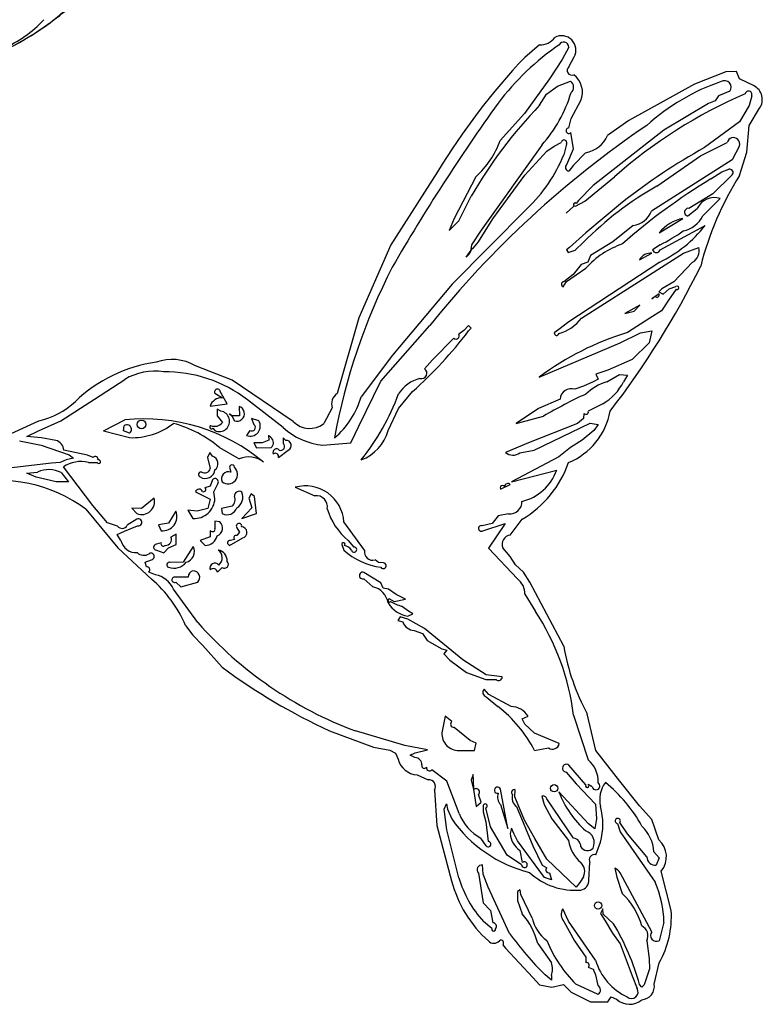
# Model space of a CAD drawing. Extents: x -1.41 to 6.2, y -5.19 to 2.16.
# Tile 13 of 15: x 3.03 to 6.2, y -4.59 to -0.39. Entities that reach past the tile are written whole.
import ezdxf

# ---------------------------------------------------------------- set-up
doc = ezdxf.new("R2010")
doc.units = 0

msp = doc.modelspace()

# ---------------------------------------------------------------- linework, layer by layer
at = {"layer": 'Default', "color": 4, "linetype": 'CONTINUOUS'}
for p, q in [((5.249987, -0.497532), (5.18695, -0.550955)), ((5.37539, -0.591034), (5.398101, -0.548994)), ((6.045662, -0.612167), (5.912471, -0.664947)), ((6.090502, -0.611406), (6.045662, -0.612167)), ((6.104117, -0.642725), (6.090502, -0.611406)), ((5.912471, -0.664947), (5.631296, -0.820089)), ((6.16612, -0.672386), (6.104117, -0.642725)), ((5.384857, -0.811506), (5.427017, -0.735298)), ((6.145763, -0.841272), (6.189814, -0.76795)), ((5.375109, -0.851552), (5.384857, -0.811506)), ((5.631296, -0.820089), (5.541112, -0.884333)), ((5.395768, -0.941604), (5.383859, -0.871906)), ((6.135446, -0.955814), (6.145763, -0.841272)), ((5.367343, -1.007584), (5.395768, -0.941604)), ((5.447079, -0.958657), (5.395313, -1.010537)), ((6.104097, -1.054999), (6.135446, -0.955814)), ((4.814894, -1.038793), (4.615654, -1.351289)), ((5.395313, -1.010537), (5.375332, -1.036256)), ((4.615654, -1.351289), (4.479106, -1.661818)), ((4.479106, -1.661818), (4.3861, -1.985187)), ((3.93767, -1.92872), (3.781349, -1.866598)), ((4.198329, -2.10411), (3.93767, -1.92872)), ((4.365295, -2.046986), (4.330076, -2.112553)), ((2.976285, -2.165038), (3.112892, -2.101766)), ((3.31293, -2.478952), (3.45036, -2.643896)), ((5.125435, -2.589482), (5.176635, -2.521537)), ((3.45036, -2.643896), (3.593193, -2.777099)), ((5.124712, -2.681044), (5.093616, -2.643374)), ((5.148136, -2.716826), (5.124712, -2.681044)), ((5.181379, -2.747149), (5.148136, -2.716826)), ((5.208259, -2.789732), (5.181379, -2.747149)), ((5.354101, -3.063667), (5.208259, -2.789732)), ((3.739026, -2.974981), (3.770349, -3.015674)), ((3.770349, -3.015674), (3.811942, -3.058329)), ((3.811942, -3.058329), (3.895349, -3.152989)), ((5.490914, -3.508524), (5.453509, -3.35169)), ((4.353961, -3.424522), (4.541249, -3.494332)), ((4.541249, -3.494332), (4.611553, -3.507263)), ((4.611553, -3.507263), (4.635837, -3.51921)), ((4.635837, -3.51921), (4.646151, -3.545886)), ((5.5936, -3.638658), (5.490914, -3.508524)), ((4.727714, -3.612199), (4.774407, -3.633033)), ((5.676577, -3.744947), (5.5936, -3.638658)), ((4.802021, -3.6779), (4.812437, -3.828397)), ((5.72987, -3.802293), (5.676577, -3.744947)), ((5.759679, -3.889072), (5.72987, -3.802293)), ((4.812437, -3.828397), (4.874876, -4.064289)), ((5.812432, -4.19164), (5.770093, -4.022811)), ((5.092933, -4.338012), (5.105094, -4.352239)), ((5.105094, -4.352239), (5.163639, -4.413888)), ((5.163639, -4.413888), (5.22223, -4.477106)), ((5.739222, -4.504833), (5.761627, -4.413806)), ((5.22223, -4.477106), (5.249754, -4.507814)), ((5.249754, -4.507814), (5.30244, -4.518459)), ((5.30244, -4.518459), (5.353207, -4.507511)), ((5.353207, -4.507511), (5.385228, -4.539149)), ((5.385228, -4.539149), (5.468084, -4.580975)), ((5.541653, -4.580904), (5.555393, -4.55893)), ((5.555393, -4.55893), (5.57945, -4.56982)), ((5.468084, -4.580975), (5.541653, -4.580904))]:
    msp.add_line(p, q, dxfattribs=at)
at = {"layer": 'Default', "color": 7, "linetype": 'CONTINUOUS'}
for p, q in [((5.374934, -0.506822), (5.347286, -0.559778)), ((5.347286, -0.559778), (5.293306, -0.642916)), ((5.293306, -0.642916), (5.186591, -0.789673)), ((5.326669, -0.673945), (5.38268, -0.653063)), ((5.250706, -0.755452), (5.280686, -0.707471)), ((5.280686, -0.707471), (5.326669, -0.673945)), ((6.062131, -0.695725), (6.013762, -0.715585)), ((5.971897, -0.747218), (5.78106, -0.862169)), ((6.000042, -0.737042), (5.971897, -0.747218)), ((6.013762, -0.715585), (6.000042, -0.737042)), ((6.15618, -0.714508), (6.145764, -0.756242)), ((5.186591, -0.789673), (5.082555, -0.905555)), ((6.145764, -0.756242), (6.104274, -0.826609)), ((6.104274, -0.826609), (5.954678, -0.935827)), ((5.78106, -0.862169), (5.479319, -1.097668)), ((5.312508, -0.930248), (5.342861, -0.91476)), ((5.365251, -0.920988), (5.353316, -0.966745)), ((5.937398, -0.971378), (6.051226, -0.914746)), ((5.260073, -0.92508), (5.000397, -1.288188)), ((5.187253, -1.05395), (5.281367, -0.95164)), ((5.281367, -0.95164), (5.312508, -0.930248)), ((6.104097, -0.928157), (6.072001, -0.987685)), ((6.072001, -0.987685), (5.728691, -1.206715)), ((5.750433, -1.100149), (5.937398, -0.971378)), ((5.981794, -1.069734), (6.028422, -1.039023)), ((6.028422, -1.039023), (6.058456, -1.028436)), ((4.97872, -1.060782), (4.885475, -1.23904)), ((5.051249, -1.239742), (5.187253, -1.05395)), ((5.444335, -1.165), (5.57006, -1.060514)), ((6.073012, -1.051903), (5.989634, -1.132868)), ((5.479319, -1.097668), (5.41697, -1.161059)), ((5.989634, -1.132868), (5.888171, -1.195085)), ((4.905552, -1.247956), (4.958276, -1.143802)), ((5.403162, -1.185358), (5.444335, -1.165)), ((5.41697, -1.161059), (5.406431, -1.174331)), ((5.604026, -1.169095), (5.447831, -1.299674)), ((6.021355, -1.152751), (5.947528, -1.227264)), ((5.197988, -1.195389), (4.877894, -1.518023)), ((5.364518, -1.21634), (5.396426, -1.186173)), ((5.883467, -1.22749), (5.923574, -1.196255)), ((4.885475, -1.23904), (4.864394, -1.289118)), ((4.864394, -1.289118), (4.905552, -1.247956)), ((4.989946, -1.338555), (5.051249, -1.239742)), ((5.760349, -1.299674), (5.862685, -1.237902)), ((5.000397, -1.288188), (4.95922, -1.351317)), ((5.447831, -1.299674), (5.378035, -1.361791)), ((5.649817, -1.267722), (5.562832, -1.33835)), ((5.833164, -1.335625), (5.956863, -1.26776)), ((4.968186, -1.363909), (4.989946, -1.338555)), ((5.402685, -1.373337), (5.437923, -1.34)), ((5.562832, -1.33835), (5.467912, -1.396093)), ((5.765398, -1.371999), (5.833164, -1.335625)), ((4.937437, -1.403842), (4.958499, -1.372869)), ((4.958499, -1.372869), (4.948536, -1.391922)), ((4.95922, -1.351317), (4.957623, -1.371271)), ((4.957623, -1.371271), (4.968186, -1.363909)), ((5.378035, -1.361791), (5.365186, -1.372216)), ((5.365186, -1.372216), (5.372496, -1.383199)), ((5.372496, -1.383199), (5.402685, -1.373337)), ((5.625511, -1.538858), (5.864172, -1.386378)), ((5.677016, -1.414259), (5.730281, -1.386273)), ((5.764709, -1.351086), (5.732405, -1.372239)), ((5.864172, -1.386378), (5.93032, -1.361868)), ((4.948536, -1.391922), (4.937437, -1.403842)), ((5.763203, -1.424259), (5.374785, -1.679133)), ((5.456477, -1.425399), (5.427334, -1.43486)), ((5.467912, -1.396093), (5.456477, -1.425399)), ((5.903199, -1.425076), (5.823287, -1.508018)), ((5.365048, -1.507681), (5.447762, -1.450271)), ((5.427334, -1.43486), (5.393683, -1.477511)), ((5.351555, -1.529911), (5.365048, -1.507681)), ((5.393683, -1.477511), (5.354075, -1.508035)), ((5.823287, -1.508018), (5.771793, -1.538687)), ((4.877894, -1.518023), (4.621997, -1.820919)), ((5.428766, -1.663761), (5.625511, -1.538858)), ((5.771793, -1.538687), (5.759603, -1.550995)), ((5.759603, -1.550995), (5.778537, -1.560865)), ((5.778537, -1.560865), (5.803517, -1.538578)), ((5.832871, -1.539821), (5.801477, -1.586391)), ((5.803517, -1.538578), (5.832619, -1.528826)), ((5.76059, -1.560383), (5.729099, -1.580927)), ((5.729099, -1.580927), (5.744157, -1.569869)), ((5.801477, -1.586391), (5.770997, -1.632697)), ((5.678307, -1.607585), (5.614516, -1.643428)), ((5.614516, -1.643428), (5.654646, -1.633699)), ((5.654646, -1.633699), (5.678307, -1.607585)), ((5.770997, -1.632697), (5.72156, -1.663847)), ((5.374785, -1.679133), (5.333363, -1.711614)), ((5.72156, -1.663847), (5.625412, -1.725543)), ((4.572594, -1.932119), (4.781479, -1.695293)), ((4.926743, -1.716556), (4.905578, -1.731683)), ((4.947297, -1.695103), (4.926743, -1.716556)), ((4.958576, -1.706314), (4.947297, -1.695103)), ((4.947353, -1.71817), (4.958576, -1.706314)), ((5.333363, -1.711614), (5.313238, -1.726351)), ((5.681066, -1.726762), (5.729815, -1.718075)), ((5.729815, -1.718075), (5.71873, -1.769526)), ((4.884853, -1.749271), (4.793261, -1.840846)), ((5.594613, -1.768465), (5.681066, -1.726762)), ((5.248915, -1.914835), (5.594613, -1.768465)), ((5.71873, -1.769526), (5.646225, -1.840294)), ((4.621997, -1.820919), (4.488899, -1.998814)), ((4.793261, -1.840846), (4.759135, -1.879428)), ((5.646225, -1.840294), (5.541144, -1.885526)), ((5.541144, -1.885526), (5.4908, -1.903208)), ((3.350029, -2.008715), (3.479408, -1.924685)), ((4.479171, -2.123903), (4.572594, -1.932119)), ((5.500647, -1.923455), (5.479031, -1.935164)), ((5.4908, -1.903208), (5.500647, -1.923455)), ((5.537241, -1.934641), (5.591077, -1.903636)), ((5.591077, -1.903636), (5.625704, -1.906397)), ((5.625704, -1.906397), (5.608763, -1.934989)), ((5.437935, -1.954272), (5.400258, -1.966824)), ((5.479031, -1.935164), (5.437935, -1.954272)), ((3.206922, -2.101697), (3.350029, -2.008715)), ((3.863762, -1.98407), (3.897069, -2.003337)), ((3.916486, -2.028961), (3.887427, -1.977256)), ((4.155819, -2.129838), (4.003643, -2.012282)), ((4.647589, -2.049182), (4.708291, -1.976745)), ((5.33859, -2.008602), (5.246276, -2.049325)), ((3.843693, -2.039266), (3.916486, -2.028961)), ((3.889855, -2.06024), (3.874192, -2.051764)), ((3.874192, -2.051764), (3.874514, -2.080299)), ((3.968119, -2.040291), (3.96925, -2.079955)), ((4.604105, -2.143444), (4.647589, -2.049182)), ((5.246276, -2.049325), (5.150955, -2.112758)), ((5.520975, -2.028681), (5.458261, -2.060106)), ((3.389211, -2.144153), (3.479843, -2.09807)), ((3.874514, -2.080299), (3.896536, -2.108983)), ((3.926246, -2.071932), (3.937095, -2.080684)), ((3.937022, -2.080089), (3.926246, -2.071932)), ((3.96925, -2.079955), (3.937022, -2.080089)), ((3.937095, -2.080684), (3.947859, -2.101766)), ((4.02064, -2.0915), (4.031192, -2.117785)), ((4.051702, -2.10153), (4.02064, -2.0915)), ((5.150955, -2.112758), (5.267173, -2.081672)), ((5.437448, -2.091927), (5.411685, -2.112792)), ((5.439969, -2.069746), (5.437448, -2.091927)), ((3.111016, -2.144178), (3.206922, -2.101697)), ((3.474217, -2.143964), (3.477016, -2.123089)), ((3.855948, -2.132898), (3.864526, -2.143433)), ((4.44525, -2.196288), (4.479171, -2.123903)), ((5.411685, -2.112792), (5.203813, -2.195047)), ((5.226938, -2.227524), (5.46591, -2.111949)), ((5.46591, -2.111949), (5.501223, -2.118038)), ((5.501223, -2.118038), (5.482505, -2.143096)), ((3.061204, -2.168096), (3.111016, -2.144178)), ((3.124722, -2.174491), (3.061204, -2.168096)), ((3.185397, -2.1851), (3.124722, -2.174491)), ((3.389211, -2.144153), (3.499467, -2.173481)), ((3.499945, -2.15385), (3.474217, -2.143964)), ((4.013317, -2.142665), (3.999942, -2.164267)), ((4.094069, -2.184572), (4.065536, -2.195517)), ((4.09382, -2.164149), (4.094069, -2.184572)), ((4.103639, -2.173555), (4.09382, -2.164149)), ((4.16688, -2.185308), (4.155966, -2.174954)), ((4.155966, -2.174954), (4.156191, -2.198334)), ((5.432272, -2.184534), (5.382241, -2.216071)), ((5.482505, -2.143096), (5.432272, -2.184534)), ((3.03072, -2.187382), (3.122623, -2.205934)), ((3.122623, -2.205934), (3.241859, -2.247425)), ((3.884172, -2.215875), (3.968601, -2.263683)), ((4.065536, -2.195517), (4.030667, -2.196296)), ((4.030667, -2.196296), (4.041608, -2.216351)), ((4.041608, -2.216351), (4.104578, -2.215217)), ((4.135358, -2.258018), (4.177302, -2.226361)), ((4.325249, -2.205934), (4.44525, -2.196288)), ((5.203813, -2.195047), (5.105075, -2.236628)), ((5.382241, -2.216071), (5.333114, -2.255869)), ((3.228902, -2.268435), (3.204357, -2.279565)), ((3.321283, -2.247601), (3.219371, -2.227214)), ((3.261419, -2.260507), (3.228902, -2.268435)), ((3.241859, -2.247425), (3.261419, -2.260507)), ((3.345286, -2.258715), (3.321283, -2.247601)), ((3.842222, -2.236387), (3.833276, -2.257865)), ((3.833276, -2.257865), (3.844287, -2.305069)), ((3.854251, -2.252097), (3.842222, -2.236387)), ((5.333114, -2.255869), (5.130654, -2.361681)), ((5.166107, -2.238622), (5.226938, -2.227524)), ((3.16634, -2.282638), (2.92666, -2.310102)), ((3.204357, -2.279565), (3.16634, -2.282638)), ((3.343331, -2.463119), (3.217794, -2.297865)), ((3.324297, -2.278851), (3.36122, -2.278851)), ((3.927022, -2.299967), (3.932439, -2.321117)), ((3.061167, -2.324886), (3.10703, -2.320772)), ((3.101185, -2.341607), (3.061167, -2.324886)), ((3.187446, -2.362186), (3.101185, -2.341607)), ((3.208763, -2.322717), (3.239304, -2.362378)), ((5.130654, -2.361681), (5.323579, -2.311926)), ((3.239304, -2.362378), (3.187446, -2.362186)), ((3.844186, -2.381007), (3.822159, -2.387088)), ((3.853521, -2.352847), (3.844186, -2.381007)), ((3.860521, -2.404087), (3.874943, -2.373213)), ((4.207246, -2.385367), (4.291239, -2.421479)), ((5.083269, -2.393436), (5.125594, -2.373685)), ((3.604475, -2.43187), (3.551527, -2.475153)), ((3.781155, -2.404823), (3.843699, -2.435481)), ((3.843699, -2.435481), (3.833945, -2.47534)), ((3.864526, -2.43412), (3.860521, -2.404087)), ((4.019959, -2.413727), (4.009594, -2.431991)), ((4.009594, -2.431991), (4.021475, -2.472686)), ((4.033987, -2.424449), (4.019959, -2.413727)), ((4.041483, -2.497714), (4.033987, -2.424449)), ((3.405699, -2.537329), (3.343331, -2.463119)), ((3.509254, -2.474005), (3.531194, -2.497604)), ((3.551527, -2.475153), (3.509254, -2.474005)), ((3.833945, -2.47534), (3.789076, -2.487187)), ((3.937441, -2.466355), (3.892044, -2.476402)), ((3.892044, -2.476402), (3.895776, -2.497604)), ((4.021475, -2.472686), (3.979109, -2.518437)), ((3.530712, -2.52065), (3.489978, -2.547115)), ((3.698079, -2.487449), (3.666828, -2.539011)), ((3.789076, -2.487187), (3.74957, -2.483415)), ((3.74957, -2.483415), (3.770776, -2.518437)), ((3.979109, -2.518437), (4.041483, -2.497714)), ((5.074232, -2.507529), (5.047451, -2.539921)), ((5.118195, -2.497964), (5.074232, -2.507529)), ((3.44834, -2.550902), (3.405699, -2.537329)), ((3.478628, -2.572709), (3.534495, -2.549688)), ((3.666828, -2.539011), (3.623657, -2.54518)), ((3.623657, -2.54518), (3.635361, -2.570521)), ((3.863879, -2.530174), (3.864526, -2.559952)), ((3.8855, -2.53335), (3.863879, -2.530174)), ((3.958275, -2.55809), (3.969932, -2.577137)), ((4.503225, -2.654212), (4.415364, -2.532675)), ((5.047451, -2.539921), (5.005989, -2.549688)), ((5.008639, -2.570521), (5.104033, -2.539271)), ((5.104033, -2.539271), (5.03176, -2.644469)), ((3.44656, -2.586253), (3.478628, -2.572709)), ((3.462677, -2.612348), (3.44656, -2.586253)), ((3.698545, -2.585177), (3.67662, -2.597767)), ((3.698585, -2.629234), (3.698545, -2.585177)), ((3.844287, -2.596739), (3.801787, -2.611902)), ((3.844631, -2.569976), (3.844287, -2.596739)), ((3.927026, -2.633022), (3.98345, -2.601601)), ((3.969932, -2.577137), (3.958274, -2.591356)), ((3.634776, -2.6222), (3.614486, -2.627607)), ((3.645777, -2.664272), (3.666418, -2.643684)), ((3.666418, -2.643684), (3.698585, -2.629234)), ((3.771364, -2.63811), (3.729434, -2.705422)), ((3.801787, -2.611902), (3.82286, -2.633022)), ((3.948516, -2.60769), (3.930419, -2.612188)), ((4.405875, -2.629664), (4.414379, -2.653374)), ((4.432819, -2.612072), (4.457814, -2.640948)), ((5.03176, -2.644469), (5.155738, -2.776258)), ((3.614848, -2.654114), (3.645777, -2.664272)), ((3.566286, -2.705219), (3.594057, -2.694896)), ((3.572365, -2.724821), (3.566286, -2.705219)), ((3.729434, -2.705422), (3.673967, -2.705939)), ((3.874943, -2.747606), (3.895584, -2.727019)), ((4.562447, -2.705947), (4.548167, -2.695523)), ((4.583768, -2.707894), (4.562447, -2.705947)), ((3.610734, -2.7584), (3.582794, -2.746841)), ((3.750017, -2.768362), (3.693071, -2.76844)), ((4.573015, -2.793672), (4.500338, -2.748359)), ((3.698152, -2.789712), (3.718693, -2.810107)), ((3.718693, -2.810107), (3.79121, -2.790029)), ((4.499624, -2.775315), (4.539007, -2.80966)), ((4.582704, -2.815284), (4.573015, -2.793672)), ((3.791302, -2.962774), (3.687632, -2.820679)), ((4.604868, -2.8205), (4.582704, -2.815284)), ((4.638847, -2.842103), (4.604868, -2.8205)), ((4.677638, -2.863173), (4.638847, -2.842103)), ((5.188085, -2.841727), (5.2325, -2.914613)), ((4.609635, -2.861661), (4.630262, -2.873165)), ((4.630262, -2.873165), (4.677638, -2.863173)), ((4.691076, -2.914574), (4.660973, -2.892925)), ((4.655887, -2.93873), (4.644658, -2.953137)), ((4.687898, -2.948002), (4.655887, -2.93873)), ((4.687438, -2.935108), (4.708903, -2.925709)), ((4.708903, -2.925709), (4.691076, -2.914574)), ((4.644658, -2.953137), (4.666819, -2.960054)), ((4.7586, -2.987192), (4.687898, -2.948002)), ((4.715236, -2.996861), (4.750438, -3.009844)), ((4.750438, -3.009844), (4.770548, -3.038978)), ((4.922405, -3.121966), (4.7586, -2.987192)), ((4.770548, -3.038978), (4.833478, -3.074678)), ((4.833478, -3.074678), (4.854054, -3.080896)), ((4.854054, -3.080896), (4.842393, -3.096053)), ((4.842393, -3.096053), (4.867945, -3.122945)), ((4.867945, -3.122945), (4.937832, -3.174967)), ((5.022883, -3.185864), (4.922405, -3.121966)), ((4.937832, -3.174967), (5.02077, -3.205945)), ((5.090832, -3.194757), (5.022883, -3.185864)), ((5.02077, -3.205945), (5.064987, -3.205945)), ((5.033217, -3.268938), (5.013574, -3.246436)), ((5.128745, -3.321252), (5.033217, -3.268938)), ((5.022375, -3.278768), (5.072852, -3.320529)), ((5.395768, -3.357458), (5.457705, -3.548706)), ((4.846911, -3.361437), (4.833271, -3.433302)), ((4.875616, -3.384515), (4.846911, -3.361437)), ((5.176308, -3.373834), (5.201654, -3.361926)), ((5.187137, -3.396686), (5.176308, -3.373834)), ((5.228678, -3.434256), (5.187137, -3.396686)), ((4.674854, -3.486441), (4.46416, -3.425178)), ((4.953743, -3.466229), (4.885501, -3.409817)), ((5.334295, -3.479125), (5.228678, -3.434256)), ((4.771735, -3.50597), (4.674854, -3.486441)), ((4.979379, -3.477129), (4.953743, -3.466229)), ((4.972278, -3.508379), (4.979379, -3.477129)), ((4.697491, -3.528387), (4.719973, -3.518448)), ((4.718371, -3.538782), (4.697491, -3.528387)), ((4.719973, -3.518448), (4.771735, -3.50597)), ((4.906187, -3.508031), (4.972278, -3.508379)), ((5.229102, -3.508031), (5.288848, -3.497383)), ((5.448343, -3.655262), (5.375257, -3.571045)), ((4.854104, -3.639117), (4.789833, -3.590644)), ((4.966385, -3.611181), (4.95827, -3.634377)), ((4.968687, -3.635591), (4.966385, -3.611181)), ((5.364579, -3.60052), (5.406564, -3.650048)), ((4.906685, -3.777364), (4.854104, -3.639117)), ((4.95827, -3.634377), (4.968679, -3.674692)), ((4.969683, -3.675264), (4.968687, -3.635591)), ((5.406564, -3.650048), (5.489711, -3.737427)), ((5.475236, -3.664024), (5.458038, -3.654177)), ((4.968679, -3.674692), (4.979103, -3.747617)), ((5.000928, -3.728966), (4.98952, -3.695769)), ((5.114519, -3.841368), (5.083376, -3.672969)), ((5.145399, -3.705436), (5.146429, -3.676083)), ((5.459471, -3.821012), (5.333317, -3.685169)), ((4.843687, -3.758268), (4.852669, -3.736414)), ((4.852669, -3.736414), (4.857985, -3.75829)), ((4.979103, -3.747617), (5.000928, -3.728966)), ((5.186724, -3.806166), (5.145399, -3.705436)), ((5.260207, -3.703883), (5.270683, -3.738725)), ((5.270683, -3.738725), (5.302068, -3.799748)), ((5.395301, -3.881922), (5.281296, -3.714595)), ((5.489711, -3.737427), (5.493286, -3.799425)), ((4.854104, -3.846622), (4.843687, -3.758268)), ((4.857985, -3.75829), (4.875386, -3.799997)), ((5.009863, -3.743019), (5.010353, -3.7707)), ((5.010353, -3.7707), (5.021517, -3.81215)), ((5.041603, -3.833419), (5.02077, -3.753663)), ((5.084028, -3.739413), (5.114519, -3.841368)), ((5.152526, -3.747322), (5.22122, -3.91474)), ((5.021517, -3.81215), (5.030845, -3.897)), ((5.230909, -3.883535), (5.186724, -3.806166)), ((5.302068, -3.799748), (5.373564, -3.892961)), ((5.486606, -3.842499), (5.459471, -3.821012)), ((5.493286, -3.799425), (5.486606, -3.842499)), ((5.583267, -3.820102), (5.59441, -3.855551)), ((5.625696, -3.864504), (5.593073, -3.815626)), ((4.906097, -4.051272), (4.854104, -3.846622)), ((5.111582, -3.955546), (5.041603, -3.833419)), ((5.130504, -3.84007), (5.124936, -3.863124)), ((5.140018, -3.86231), (5.130504, -3.84007)), ((5.156566, -3.894137), (5.140018, -3.86231)), ((5.59441, -3.855551), (5.744242, -4.070633)), ((5.708802, -3.961436), (5.625696, -3.864504)), ((5.022704, -3.915024), (4.999164, -3.882631)), ((5.272081, -4.050349), (5.156566, -3.894137)), ((5.281181, -3.971597), (5.230909, -3.883535)), ((5.490283, -3.952895), (5.51035, -3.899451)), ((5.16594, -3.934745), (5.176664, -3.986718)), ((5.22122, -3.91474), (5.260842, -3.997933)), ((5.738898, -3.94069), (5.760317, -3.966338)), ((5.173423, -3.996881), (5.111582, -3.955546)), ((5.406184, -4.091371), (5.281181, -3.971597)), ((5.460956, -4.059683), (5.465603, -3.986816)), ((5.760317, -3.966338), (5.748577, -3.998274)), ((4.98952, -4.031116), (5.00989, -4.158276)), ((5.009582, -4.036648), (5.006832, -3.996876)), ((5.260842, -3.997933), (5.2816, -4.008642)), ((5.292351, -4.030934), (5.301205, -4.060662)), ((5.572084, -4.011085), (5.580165, -4.04932)), ((5.729099, -4.28173), (5.594183, -4.030689)), ((5.031267, -4.091444), (5.009582, -4.036648)), ((5.301205, -4.060662), (5.272081, -4.050349)), ((5.422259, -4.071165), (5.406184, -4.091371)), ((5.437897, -4.047257), (5.422259, -4.071165)), ((5.580165, -4.04932), (5.603458, -4.117984)), ((5.122162, -4.288862), (5.031267, -4.091444)), ((5.155946, -4.109388), (5.155601, -4.14876)), ((5.16726, -4.103156), (5.155946, -4.109388)), ((5.170424, -4.122888), (5.16726, -4.103156)), ((5.00989, -4.158276), (5.041603, -4.191172)), ((5.155601, -4.14876), (5.176837, -4.205805)), ((5.218685, -4.223207), (5.170424, -4.122888)), ((5.041603, -4.191172), (5.051293, -4.243859)), ((5.373912, -4.236752), (5.349092, -4.183821)), ((5.519964, -4.184585), (5.51035, -4.204551)), ((5.522136, -4.206446), (5.519964, -4.184585)), ((5.046204, -4.268576), (5.010867, -4.237529)), ((5.354549, -4.238189), (5.400136, -4.320706)), ((5.489525, -4.403453), (5.373912, -4.236752)), ((5.51035, -4.204551), (5.530687, -4.23525)), ((5.56641, -4.247861), (5.522136, -4.206446)), ((5.530687, -4.23525), (5.561685, -4.287238)), ((5.781182, -4.240244), (5.760877, -4.320211)), ((5.400136, -4.320706), (5.448208, -4.389796)), ((5.561685, -4.287238), (5.59445, -4.333353)), ((5.707901, -4.320036), (5.718683, -4.397688)), ((5.242383, -4.331373), (5.301385, -4.413926)), ((5.59445, -4.333353), (5.64543, -4.469886)), ((5.448208, -4.389796), (5.447861, -4.414301)), ((5.718683, -4.397688), (5.719129, -4.439407)), ((5.457521, -4.433098), (5.479606, -4.440836)), ((5.479606, -4.440836), (5.488597, -4.465938)), ((5.719129, -4.439407), (5.709028, -4.474524)), ((5.292011, -4.479708), (5.274207, -4.466049)), ((5.301289, -4.487709), (5.292011, -4.479708)), ((5.301252, -4.468759), (5.301289, -4.487709)), ((5.488597, -4.465938), (5.499698, -4.510824)), ((5.64543, -4.469886), (5.6666, -4.524085)), ((5.709028, -4.474524), (5.696874, -4.508488)), ((5.501154, -4.549767), (5.405757, -4.50527)), ((5.687289, -4.518589), (5.677127, -4.50627)), ((5.696874, -4.508488), (5.687289, -4.518589))]:
    msp.add_line(p, q, dxfattribs=at)
for centre, radius in [((3.551101, -2.117026), 0.018594), ((5.312549, -3.66963), 0.015487), ((5.500048, -4.169635), 0.015487)]:
    msp.add_circle(centre, radius, dxfattribs=at)
at = {"layer": 'Default', "color": 5, "linetype": 'CONTINUOUS'}
for centre, radius, start, end in [((2.466206, 0.521654), 1.155851, 293.400662, 320.821736), ((2.35096, 0.712711), 1.378656, 298.081813, 309.5597), ((2.750092, -0.029757), 0.526959, 293.360561, 316.855732)]:
    msp.add_arc(centre, radius, start, end, dxfattribs=at)
at = {"layer": 'Default', "color": 4, "linetype": 'CONTINUOUS'}
for centre, radius, start, end in [((5.344144, -0.519846), 0.061326, 331.621901, 477.743991), ((5.252705, -0.419795), 0.077785, 267.997664, 323.950705), ((7.342574, -2.580768), 2.960888, 136.721751, 148.615324), ((5.388254, -0.606648), 0.02023, 129.482745, 293.152177), ((5.338895, -0.700632), 0.094696, 338.526329, 412.754544), ((6.135336, -0.730738), 0.065974, 325.664139, 422.186231), ((5.375403, -0.863483), 0.011935, 91.41284, 315.109765), ((5.418907, -0.826368), 0.135255, 282.022189, 334.623741), ((5.376942, -1.020358), 0.015979, 126.924994, 264.217113), ((7.246601, -1.774199), 1.350023, 147.809792, 165.74303), ((2.653526, 0.179615), 3.662998, 322.301357, 333.728369), ((3.682274, -2.036771), 0.196913, 59.791842, 110.197985), ((3.699079, -2.468943), 0.622775, 97.82522, 133.71392), ((4.415009, -2.029321), 0.052759, 123.225005, 199.562167), ((3.043025, -1.782756), 0.326572, 282.353356, 313.71392), ((5.265358, -2.009259), 0.290989, 291.85536, 349.890033), ((4.268786, -2.0368), 0.097441, 223.691354, 308.975561), ((4.949122, -2.135184), 0.448364, 300.492657, 341.246308), ((2.948264, -2.96177), 0.605058, 52.936716, 103.937341), ((5.129449, -2.628191), 0.038917, 95.92058, 202.963572), ((3.2529, -3.180562), 0.527809, 22.923326, 49.854707), ((6.279926, -2.905296), 0.939273, 189.707077, 208.375965), ((5.447894, -1.05384), 2.610905, 233.513124, 245.229391), ((4.732719, -3.522726), 0.089613, 194.978165, 266.798108), ((4.777143, -3.66228), 0.029375, 327.877002, 455.344185), ((5.694677, -3.961408), 0.097252, 320.848262, 408.056978), ((5.383342, -3.929704), 0.525976, 194.825594, 228.046931), ((5.410819, -4.216692), 0.402394, 330.668949, 363.569418), ((5.055194, -4.298839), 0.032195, 223.175735, 318.570648), ((5.085925, -4.329236), 0.011231, 308.609925, 485.940785), ((5.684647, -4.516056), 0.055717, 272.37636, 371.620694), ((5.634264, -4.510932), 0.080451, 227.051892, 310.917321)]:
    msp.add_arc(centre, radius, start, end, dxfattribs=at)
at = {"layer": 'Default', "color": 7, "linetype": 'CONTINUOUS'}
for centre, radius, start, end in [((5.945375, -1.398631), 1.088674, 124.145243, 143.233456), ((5.353563, -0.506903), 0.021372, 0.218507, 154.272185), ((5.365532, -0.677967), 0.030237, 309.704018, 415.449512), ((6.31712, -1.5121), 0.90593, 108.771563, 132.212392), ((6.040493, -0.678018), 0.02796, 320.704831, 482.195223), ((4.817673, -0.531784), 0.591946, 318.362699, 343.366304), ((6.955709, -2.626684), 2.091151, 113.310311, 131.500385), ((6.142557, -0.709158), 0.014636, 338.55837, 528.431931), ((11.79499, -5.583861), 8.281117, 144.261749, 150.020696), ((6.664948, -2.124657), 1.968452, 135.926987, 150.113239), ((8.085097, -4.350349), 4.238303, 124.108093, 141.211807), ((4.701178, -0.762786), 0.407224, 312.964702, 339.476525), ((5.354821, -0.915123), 0.011966, 330.646815, 538.260171), ((6.077965, -0.920258), 0.0273, 343.181485, 528.352621), ((7.238383, -3.245698), 2.642613, 119.063012, 128.203942), ((4.749001, -0.723289), 0.651512, 313.562601, 338.057392), ((6.062495, -1.042178), 0.014324, 317.238326, 466.38095), ((7.29843, -3.261142), 2.556522, 120.998183, 131.508994), ((6.477784, -2.371353), 1.464582, 119.777114, 135.235338), ((5.401302, -1.178809), 0.006808, 41.125917, 285.855778), ((5.997381, -1.230506), 0.081367, 72.863619, 155.106172), ((5.636904, -1.169536), 0.099031, 277.492303, 337.949158), ((5.885549, -1.211249), 0.016375, 80.786171, 262.695589), ((5.900004, -1.41538), 0.18136, 101.874901, 140.357822), ((5.839862, -1.172991), 0.120571, 281.556348, 333.248081), ((5.533538, -0.941987), 0.534164, 295.464503, 322.419606), ((5.38742, -0.614078), 0.827966, 297.108805, 305.143252), ((5.732923, -1.710924), 0.386338, 109.473811, 137.570998), ((5.724934, -1.440778), 0.054767, 84.397588, 151.038794), ((5.748861, -1.366574), 0.017404, 198.994368, 341.837946), ((5.877699, -1.376712), 0.054674, 297.800257, 375.753857), ((6.930466, -2.634219), 2.596514, 152.763648, 169.806001), ((5.354574, -1.519176), 0.011152, 92.564225, 254.292641), ((5.837635, -1.534211), 0.00736, 229.662764, 492.964699), ((5.752083, -1.564622), 0.009505, 213.503927, 386.489656), ((5.28383, -1.554044), 0.18178, 285.626659, 322.874309), ((3.473475, -0.595313), 1.852869, 311.792469, 322.698476), ((4.894132, -1.739201), 0.013694, 227.339226, 393.297642), ((5.978271, -2.896433), 1.222904, 106.770681, 126.613424), ((5.323058, -1.727436), 0.00988, 173.693125, 350.272051), ((3.609082, -2.150055), 0.260013, 81.980687, 119.915401), ((4.746777, -1.898757), 0.022942, 252.136539, 417.407569), ((3.652757, -2.466502), 0.573966, 52.313879, 90.738818), ((4.779664, -2.071867), 0.156453, 104.784403, 147.035431), ((3.875026, -1.978691), 0.012483, 6.599594, 205.525229), ((5.385273, -2.011107), 0.04675, 71.305099, 176.928307), ((5.615092, -2.169698), 0.247614, 108.324935, 132.633622), ((5.408731, -1.835535), 0.223392, 300.16233, 333.563725), ((3.894455, -2.057067), 0.053793, 87.214818, 160.674969), ((4.140903, -1.898177), 0.362256, 310.244824, 343.870723), ((3.687294, -1.63033), 1.02506, 321.500738, 339.653662), ((6.427705, -4.083607), 2.313997, 115.065222, 120.101094), ((3.958222, -2.071105), 0.032365, 251.324397, 432.194029), ((3.563319, -2.887278), 0.793611, 50.115904, 96.037834), ((3.883242, -2.103679), 0.043939, 244.789312, 441.344248), ((5.448382, -2.063535), 0.010457, 216.435289, 379.143589), ((3.489202, -2.137932), 0.019204, 304.014453, 489.38535), ((3.510409, -1.888346), 0.285345, 267.802501, 308.237727), ((3.549197, -2.614897), 0.520986, 49.9868, 74.66062), ((3.849786, -2.128525), 0.007557, 117.609207, 324.641697), ((3.862965, -2.08237), 0.04284, 247.083442, 321.595744), ((4.015543, -2.124418), 0.042794, 248.619369, 392.332467), ((4.021915, -2.129981), 0.015323, 235.870471, 412.74065), ((4.355261, -1.912442), 0.295022, 227.46633, 264.161384), ((4.088832, -2.19473), 0.025838, 307.544461, 415.036135), ((4.418171, -2.088008), 0.194022, 291.576893, 343.398265), ((3.173598, -2.22938), 0.045824, 2.708785, 75.080167), ((4.127642, -2.23677), 0.015359, 40.638011, 205.91927), ((4.144994, -2.210917), 0.016843, 250.22851, 408.33693), ((4.16873, -2.206688), 0.021459, 293.542966, 454.945797), ((3.354416, -2.265562), 0.011412, 343.261785, 503.127599), ((3.368321, -2.275928), 0.007679, 202.373184, 472.801684), ((3.843382, -2.284457), 0.034137, 308.271155, 431.435248), ((4.008637, -2.354384), 0.099144, 50.115904, 113.816717), ((4.122708, -2.253543), 0.013418, 340.517919, 491.437191), ((5.13688, -2.198164), 0.04991, 230.412787, 305.844853), ((3.15593, -2.424577), 0.114747, 62.585551, 115.224373), ((3.293695, -2.415229), 0.139768, 77.352846, 122.891192), ((3.820896, -2.300125), 0.023908, 238.540131, 348.065287), ((3.920392, -2.329695), 0.040763, 232.851624, 408.083759), ((3.937318, -2.299526), 0.010306, 0.907936, 182.456115), ((3.805321, -2.330966), 0.010897, 73.48728, 252.399809), ((3.82392, -2.306874), 0.040842, 237.585193, 353.838135), ((3.864501, -2.362747), 0.014784, 314.93093, 497.962184), ((3.921707, -2.348436), 0.029351, 68.552389, 207.934799), ((5.126679, -2.242243), 0.208867, 283.42658, 340.511049), ((3.796977, -2.410098), 0.016679, 25.837984, 161.559904), ((3.816788, -2.394774), 0.009376, 239.214667, 415.053463), ((4.25125, -2.543868), 0.164496, 3.901696, 105.516005), ((5.092748, -2.388167), 0.010845, 24.346618, 209.067746), ((5.115471, -2.38181), 0.012981, 38.751744, 188.355299), ((3.552062, -2.447153), 0.054596, 247.5293, 376.256282), ((3.776008, -2.429977), 0.088615, 266.615528, 357.320069), ((3.912425, -2.437379), 0.03828, 310.805034, 382.848601), ((3.967578, -2.422292), 0.019877, 51.764038, 180.641476), ((3.929121, -2.426501), 0.054492, 302.558983, 381.330416), ((4.297604, -2.468076), 0.04703, 349.513399, 457.777747), ((3.91639, -2.458328), 0.044357, 242.306916, 341.464832), ((4.61596, -2.394822), 0.284144, 196.734136, 229.869175), ((5.123989, -2.447076), 0.051216, 263.504916, 361.874663), ((3.537404, -2.534543), 0.015421, 259.127441, 475.717553), ((3.641177, -2.509701), 0.061098, 264.537031, 381.358589), ((3.467962, -2.535851), 0.02473, 217.490164, 332.903487), ((3.853806, -2.563432), 0.01127, 215.496657, 377.983722), ((3.862141, -2.559352), 0.034954, 290.681705, 408.064832), ((3.967397, -2.550823), 0.011663, 345.758554, 578.54356), ((3.976961, -2.578054), 0.024424, 285.40827, 445.912538), ((5.001506, -2.560843), 0.012023, 68.106581, 306.39496), ((3.654338, -2.608392), 0.024685, 266.168932, 385.493054), ((3.823461, -2.580767), 0.052259, 269.340953, 347.526744), ((3.954301, -2.600064), 0.009572, 65.474622, 232.817512), ((3.528673, -2.596386), 0.067898, 193.597188, 273.855407), ((3.615992, -2.640842), 0.013321, 96.492734, 265.071559), ((3.644531, -2.626288), 0.010578, 157.260161, 320.463828), ((3.730262, -2.660132), 0.04663, 285.022979, 388.181449), ((3.929088, -2.622665), 0.010561, 82.758708, 258.740036), ((4.412896, -2.628553), 0.007108, 314.163804, 548.9992), ((4.40818, -2.680541), 0.047876, 33.650255, 78.350302), ((4.458849, -2.651916), 0.011016, 190.971518, 455.390059), ((3.561212, -2.635701), 0.039885, 225.462294, 303.42022), ((3.591398, -2.680776), 0.014368, 280.664972, 484.888317), ((3.856444, -2.686013), 0.039231, 307.883523, 417.072477), ((3.871146, -2.698179), 0.045578, 355.914293, 441.64494), ((4.616574, -2.424594), 0.305325, 228.52987, 261.767668), ((4.538418, -2.661027), 0.035847, 169.040615, 285.780489), ((3.573751, -2.737644), 0.012898, 314.514261, 456.17135), ((3.670293, -2.716358), 0.011047, 70.573872, 250.147152), ((3.689453, -2.663293), 0.067465, 250.147152, 321.632814), ((3.864167, -2.730357), 0.021141, 39.26636, 200.066493), ((3.905329, -2.713592), 0.01659, 234.026589, 407.16326), ((4.583088, -2.720094), 0.012219, 213.130438, 446.810173), ((3.590782, -2.861649), 0.10516, 22.929458, 79.062498), ((3.692388, -2.779846), 0.011427, 86.571251, 300.296455), ((3.777377, -2.768271), 0.02736, 103.655342, 180.188676), ((3.771347, -2.769936), 0.028254, 314.668544, 450.871533), ((3.857166, -2.750149), 0.017958, 8.13847, 135.716201), ((4.49543, -2.761717), 0.014231, 69.826234, 287.139054), ((4.517414, -2.895678), 0.088687, 10.848073, 75.908693), ((5.108872, -2.840139), 0.079229, 358.851619, 413.734484), ((4.609598, -2.8684), 0.006739, 89.683474, 319.073857), ((4.706756, -2.817245), 0.119436, 211.127529, 260.691774), ((4.7283, -2.674656), 0.228417, 240.17321, 252.857236), ((4.353179, -3.490319), 1.05102, 7.262314, 33.213427), ((5.061078, -1.835834), 1.697741, 221.589386, 249.415069), ((4.719862, -2.940528), 0.056522, 200.209434, 265.305632), ((5.075579, -3.194966), 0.015255, 226.028235, 360.784065), ((5.026818, -3.260195), 0.019097, 133.906498, 256.545672), ((4.720431, -3.773066), 0.573576, 27.520991, 52.089687), ((5.128442, -3.407479), 0.086227, 31.890181, 89.798498), ((4.884774, -3.395519), 0.014316, 129.768719, 272.910167), ((4.9049, -3.436348), 0.071694, 177.564761, 271.028216), ((5.305579, -3.473336), 0.029294, 235.171255, 348.60311), ((4.718366, -3.568154), 0.029372, 356.293099, 449.991874), ((4.758655, -3.573226), 0.011427, 163.878455, 322.503078), ((5.364676, -3.583883), 0.016637, 50.503649, 269.666725), ((5.387281, -3.637021), 0.112955, 355.802284, 411.430715), ((4.780069, -3.582683), 0.012598, 168.549478, 320.80885), ((5.45368, -3.659091), 0.006569, 144.335294, 408.438184), ((5.491313, -3.659571), 0.016683, 195.478631, 418.885601), ((5.633054, -3.718673), 0.125994, 143.952861, 193.132487), ((5.117468, -4.149919), 0.653129, 29.238428, 50.695913), ((4.979687, -3.685434), 0.014266, 313.574905, 494.526434), ((5.070905, -3.677697), 0.013338, 20.763817, 280.611609), ((5.117595, -3.706573), 0.04696, 160.382905, 224.373641), ((5.142337, -3.687144), 0.011794, 69.695561, 233.686746), ((5.177411, -3.710641), 0.044325, 161.596114, 235.846367), ((5.730298, -3.534958), 0.424449, 200.725863, 228.29969), ((5.018389, -3.745192), 0.008799, 285.694108, 525.704601), ((5.266499, -3.717611), 0.015101, 11.517387, 114.623353), ((5.105301, -3.696132), 0.214585, 202.244122, 240.355766), ((5.239547, -3.823367), 0.281289, 344.306939, 375.689619), ((5.347383, -3.47071), 0.57551, 214.901474, 255.864256), ((5.584153, -3.809063), 0.011074, 323.656325, 625.409831), ((5.220824, -3.855775), 0.09617, 184.382956, 235.201045), ((5.430841, -3.902239), 0.053197, 335.119499, 431.251245), ((5.566255, -3.954716), 0.173212, 4.644461, 45.627754), ((5.031661, -3.90822), 0.011249, 217.220804, 454.164033), ((5.530264, -3.866408), 0.158934, 189.617399, 229.340855), ((5.388764, -3.919064), 0.037712, 359.706421, 440.018595), ((5.454831, -3.901897), 0.033247, 211.477574, 316.883585), ((5.185719, -3.995204), 0.01241, 187.765432, 496.858301), ((5.392183, -4.024562), 0.051038, 333.597249, 407.429255), ((5.485125, -3.975081), 0.022778, 76.912266, 211.011832), ((5.745483, -3.961723), 0.036682, 179.551546, 274.839543), ((5.00406, -4.016971), 0.020285, 82.143985, 224.211357), ((5.402859, -3.814336), 0.290549, 227.570748, 274.673149), ((5.290236, -4.018216), 0.012893, 132.052626, 279.440592), ((5.551661, -4.056367), 0.049674, 31.125737, 65.723081), ((5.350049, -3.924142), 0.461796, 195.979502, 222.736267), ((5.419431, -4.06288), 0.041648, 279.814838, 364.402889), ((5.33179, -4.24929), 0.449483, 1.153289, 23.420292), ((5.391699, -4.339546), 0.306482, 15.630232, 46.295979), ((5.38881, -4.207292), 0.046135, 149.418818, 222.044414), ((4.943479, -4.407507), 0.308447, 14.290027, 40.838357), ((5.377766, -4.188117), 0.162904, 192.439125, 233.639268), ((5.054271, -4.271088), 0.008449, 162.70404, 374.591701), ((5.051811, -4.258657), 0.014807, 315.911977, 452.007206), ((4.644853, -4.795633), 1.072064, 15.659051, 30.72717), ((5.665978, -4.298985), 0.046911, 333.336591, 423.585162), ((5.749801, -4.296996), 0.025722, 143.593337, 295.506193), ((6.342113, -3.39584), 1.511876, 216.204692, 225.061724), ((5.797378, -4.108232), 0.55768, 202.239704, 225.393536), ((5.731536, -4.33114), 0.252584, 196.63615, 245.035886), ((5.221915, -4.44115), 0.084003, 340.812104, 378.909822), ((5.451805, -4.424155), 0.010614, 302.584847, 471.813226), ((5.486282, -4.530824), 0.024083, 308.136958, 416.144508), ((5.6431, -4.539022), 0.027845, 229.2768, 392.440866)]:
    msp.add_arc(centre, radius, start, end, dxfattribs=at)

doc.saveas('drawing.dxf')
